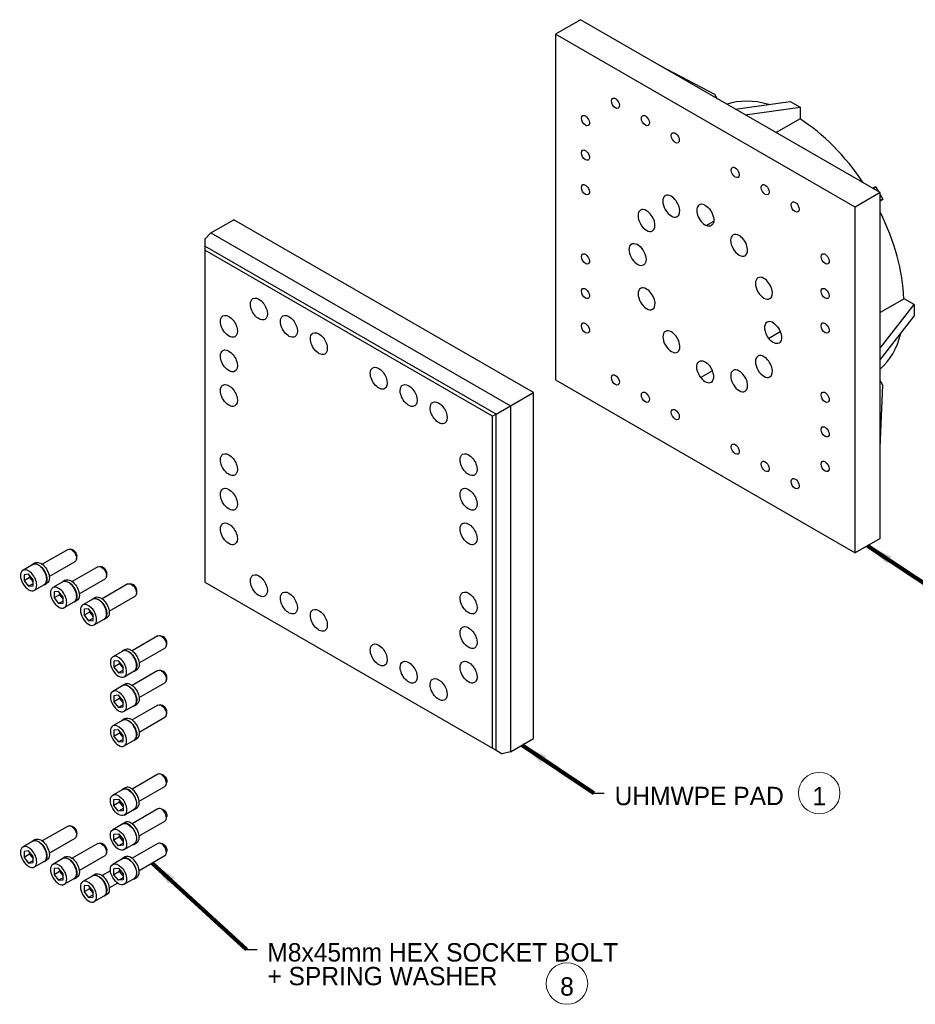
# Model space of a CAD drawing. Header units: millimetres. Extents: x -141576 to -137371, y -691119 to -688149.
# Tile 3 of 26: x -141338 to -140906, y -690450 to -689976. Entities that reach past the tile are written whole.
import ezdxf

# ---------------------------------------------------------------- set-up
doc = ezdxf.new("R2010")
doc.units = ezdxf.units.MM
doc.header["$MEASUREMENT"] = 0
doc.linetypes.add('DGN Style 5', pattern=[1.730784, 0.741765, -0.989019])
doc.styles.add('Style-ENGINEERING', font='ENGINEERING.shx')
doc.styles.add('Style-ENGINEERING_0', font='ENGINEERING.shx')
doc.dimstyles.new('MetricMM', dxfattribs={"dimtxt": 3, "dimasz": 3, "dimexe": 1.5, "dimexo": 1.5, "dimgap": 1.5, "dimtad": 1, "dimdec": 0, "dimzin": 7, "dimtxsty": 'Style-ENGINEERING_0', "dimcen": 0.09, "dimclrd": 1, "dimclre": 1, "dimclrt": 7, "dimadec": 0, "dimazin": 3, "dimtfac": 1, "dimtdec": 0, "dimtofl": 0, "dimtmove": 0, "dimatfit": 3, "dimfxl": 1, "dimtzin": 7, "dimlwd": -1, "dimlwe": 0, "dimarcsym": 0})

# ---------------------------------------------------------------- blocks, each defined once
blk = doc.blocks.new('*U2')
for p, q in [((-1594.65, -341.35), (-1606.67, -348.29)), ((-1450.42, -424.63), (-1594.65, -341.35)), ((-1462.44, -431.57), (-1606.67, -348.29)), ((-1606.67, -348.29), (-1606.67, -514.84)), ((-1556.09, -363.62), (-1530.05, -377.17)), ((-1530.05, -377.17), (-1528.77, -379.39)), ((-1493.7, -380.76), (-1488.89, -383.54)), ((-1452.55, -421.88), (-1453.86, -422.64)), ((-1453.86, -422.64), (-1452.55, -421.88)), ((-1452.55, -421.88), (-1451.24, -424.15)), ((-1450.42, -424.63), (-1462.44, -431.57)), ((-1450.42, -591.18), (-1450.42, -424.63)), ((-1450.42, -425.58), (-1449.15, -427.77)), ((-1449.15, -427.77), (-1450.42, -428.5)), ((-1450.42, -428.5), (-1449.15, -427.77)), ((-1462.44, -598.12), (-1462.44, -431.57)), ((-1772.52, -444.04), (-1761.46, -437.66)), ((-1617.22, -520.93), (-1761.46, -437.66)), ((-1534.06, -440.48), (-1530.48, -438.41)), ((-1775.4, -447.09), (-1772.52, -444.04)), ((-1772.52, -444.04), (-1628.28, -527.32)), ((-1775.4, -447.09), (-1775.4, -450.42)), ((-1775.4, -450.42), (-1775.4, -452.37)), ((-1635.25, -531.34), (-1775.4, -450.42)), ((-1569.32, -449.1), (-1570.65, -449.87)), ((-1636.94, -532.31), (-1775.4, -452.37)), ((-1775.4, -452.37), (-1775.4, -612.26)), ((-1434.07, -478.49), (-1434.07, -484.05)), ((-1504.09, -494.8), (-1498.45, -491.55)), ((-1531.05, -510.46), (-1536.67, -513.7)), ((-1606.67, -514.84), (-1462.44, -598.12)), ((-1449.1, -517.3), (-1450.42, -515.03)), ((-1628.28, -527.32), (-1617.22, -520.93)), ((-1617.22, -687.48), (-1617.22, -520.93)), ((-1450.42, -547.39), (-1449.1, -517.3)), ((-1635.25, -531.34), (-1628.28, -527.32)), ((-1628.28, -527.32), (-1628.28, -693.87)), ((-1635.25, -531.34), (-1636.94, -532.31)), ((-1636.94, -692.2), (-1636.94, -532.31)), ((-1635.25, -693.18), (-1635.25, -531.34)), ((-1450.42, -591.18), (-1462.44, -598.12)), ((-1841.33, -596.43), (-1853.74, -603.6)), ((-1839.05, -596.71), (-1840.17, -596.36)), ((-1837.29, -601.35), (-1837.03, -600.2)), ((-1858.26, -603.75), (-1863.07, -606.52)), ((-1857.12, -602.95), (-1858.32, -603.65)), ((-1850.34, -609.49), (-1837.93, -602.32)), ((-1826.91, -604.76), (-1839.32, -611.92)), ((-1824.62, -605.04), (-1825.75, -604.69)), ((-1860.31, -608.41), (-1862.48, -608.61)), ((-1862.48, -608.61), (-1862.48, -611.51)), ((-1859.81, -609.96), (-1862.48, -611.51)), ((-1862.48, -611.51), (-1860.31, -614.21)), ((-1858.13, -611.12), (-1860.31, -608.41)), ((-1859.81, -609.03), (-1859.81, -609.96)), ((-1859.81, -609.96), (-1858.13, -612.05)), ((-1858.13, -614.02), (-1858.13, -611.12)), ((-1842.69, -611.28), (-1843.9, -611.98)), ((-1835.92, -617.81), (-1823.51, -610.65)), ((-1822.87, -609.68), (-1822.61, -608.53)), ((-1858.13, -612.96), (-1860.31, -614.21)), ((-1860.31, -614.21), (-1858.13, -614.02)), ((-1857.54, -616.1), (-1852.73, -613.33)), ((-1852.68, -613.42), (-1851.47, -612.73)), ((-1843.84, -612.07), (-1848.65, -614.85)), ((-1812.48, -613.09), (-1824.9, -620.25)), ((-1810.2, -613.36), (-1811.32, -613.01)), ((-1775.4, -612.26), (-1636.94, -692.2)), ((-1845.88, -616.74), (-1848.06, -616.93)), ((-1848.06, -616.93), (-1848.06, -619.83)), ((-1845.39, -618.29), (-1848.06, -619.83)), ((-1848.06, -619.83), (-1845.88, -622.54)), ((-1843.71, -619.44), (-1845.88, -616.74)), ((-1845.39, -617.35), (-1845.39, -618.29)), ((-1845.39, -618.29), (-1843.71, -620.38)), ((-1843.71, -622.34), (-1843.71, -619.44)), ((-1838.25, -621.75), (-1837.05, -621.06)), ((-1829.42, -620.4), (-1834.22, -623.18)), ((-1828.27, -619.61), (-1829.47, -620.3)), ((-1821.5, -626.14), (-1809.08, -618.97)), ((-1808.44, -618.01), (-1808.18, -616.86)), ((-1843.71, -621.28), (-1845.88, -622.54)), ((-1845.88, -622.54), (-1843.71, -622.34)), ((-1843.12, -624.43), (-1838.31, -621.65)), ((-1831.46, -625.07), (-1833.63, -625.26)), ((-1833.63, -625.26), (-1833.63, -628.16)), ((-1829.28, -627.77), (-1831.46, -625.07)), ((-1830.96, -625.68), (-1830.96, -626.62)), ((-1830.96, -626.62), (-1833.63, -628.16)), ((-1833.63, -628.16), (-1831.46, -630.87)), ((-1829.28, -629.61), (-1831.46, -630.87)), ((-1830.96, -626.62), (-1829.28, -628.71)), ((-1829.28, -630.67), (-1829.28, -627.77)), ((-1828.69, -632.76), (-1823.88, -629.98)), ((-1823.83, -630.08), (-1822.63, -629.38)), ((-1831.46, -630.87), (-1829.28, -630.67)), ((-1798.06, -638.07), (-1810.47, -645.23)), ((-1795.78, -638.35), (-1796.9, -638)), ((-1813.85, -644.59), (-1815.05, -645.29)), ((-1807.07, -651.12), (-1794.66, -643.96)), ((-1794.02, -642.99), (-1793.76, -641.84)), ((-1814.99, -645.38), (-1819.8, -648.16)), ((-1817.03, -650.05), (-1819.21, -650.24)), ((-1819.21, -650.24), (-1819.21, -653.14)), ((-1816.54, -651.6), (-1819.21, -653.14)), ((-1819.21, -653.14), (-1817.03, -655.85)), ((-1814.86, -652.75), (-1817.03, -650.05)), ((-1816.54, -650.66), (-1816.54, -651.6)), ((-1816.54, -651.6), (-1814.86, -653.69)), ((-1814.86, -655.65), (-1814.86, -652.75)), ((-1814.86, -654.59), (-1817.03, -655.85)), ((-1817.03, -655.85), (-1814.86, -655.65)), ((-1814.27, -657.74), (-1809.46, -654.96)), ((-1798.06, -654.72), (-1810.47, -661.89)), ((-1809.4, -655.06), (-1808.2, -654.37)), ((-1795.78, -655), (-1796.9, -654.65)), ((-1794.02, -659.64), (-1793.76, -658.5)), ((-1814.99, -662.04), (-1819.8, -664.81)), ((-1813.85, -661.25), (-1815.05, -661.94)), ((-1807.07, -667.78), (-1794.66, -660.61)), ((-1817.03, -666.7), (-1819.21, -666.9)), ((-1819.21, -666.9), (-1819.21, -669.8)), ((-1816.54, -668.26), (-1819.21, -669.8)), ((-1814.86, -669.41), (-1817.03, -666.7)), ((-1816.54, -667.32), (-1816.54, -668.26)), ((-1816.54, -668.26), (-1814.86, -670.35)), ((-1819.21, -669.8), (-1817.03, -672.5)), ((-1814.86, -671.25), (-1817.03, -672.5)), ((-1817.03, -672.5), (-1814.86, -672.31)), ((-1814.86, -672.31), (-1814.86, -669.41)), ((-1814.27, -674.39), (-1809.46, -671.62)), ((-1798.06, -671.38), (-1810.47, -678.54)), ((-1809.4, -671.72), (-1808.2, -671.02)), ((-1795.78, -671.66), (-1796.9, -671.31)), ((-1813.85, -677.9), (-1815.05, -678.6)), ((-1807.07, -684.43), (-1794.66, -677.27)), ((-1794.02, -676.3), (-1793.76, -675.15)), ((-1814.99, -678.69), (-1819.8, -681.47)), ((-1817.03, -683.36), (-1819.21, -683.55)), ((-1819.21, -683.55), (-1819.21, -686.45)), ((-1816.54, -684.91), (-1819.21, -686.45)), ((-1819.21, -686.45), (-1817.03, -689.16)), ((-1814.86, -686.06), (-1817.03, -683.36)), ((-1816.54, -683.97), (-1816.54, -684.91)), ((-1816.54, -684.91), (-1814.86, -687)), ((-1814.86, -688.97), (-1814.86, -686.06)), ((-1628.28, -693.87), (-1617.22, -687.48)), ((-1814.86, -687.9), (-1817.03, -689.16)), ((-1817.03, -689.16), (-1814.86, -688.97)), ((-1814.27, -691.05), (-1809.46, -688.27)), ((-1809.4, -688.37), (-1808.2, -687.68)), ((-1636.94, -692.2), (-1635.25, -693.18)), ((-1635.25, -693.18), (-1632.36, -694.84)), ((-1628.28, -693.87), (-1632.36, -694.84)), ((-1798.06, -704.69), (-1810.47, -711.85)), ((-1795.78, -704.97), (-1796.9, -704.62)), ((-1807.07, -717.74), (-1794.66, -710.58)), ((-1794.02, -709.61), (-1793.76, -708.46)), ((-1814.99, -712), (-1819.8, -714.78)), ((-1813.85, -711.21), (-1815.05, -711.91)), ((-1588.16, -713.76), (-1583.16, -713.76)), ((-1819.21, -716.86), (-1817.03, -716.67)), ((-1819.21, -719.76), (-1819.21, -716.86)), ((-1816.54, -718.22), (-1819.21, -719.76)), ((-1817.03, -722.47), (-1819.21, -719.76)), ((-1817.03, -716.67), (-1814.86, -719.37)), ((-1816.54, -718.22), (-1816.54, -717.28)), ((-1814.86, -720.31), (-1816.54, -718.22)), ((-1814.86, -719.37), (-1814.86, -722.28)), ((-1814.86, -721.21), (-1817.03, -722.47)), ((-1814.86, -722.28), (-1817.03, -722.47)), ((-1814.27, -724.36), (-1809.46, -721.58)), ((-1798.06, -721.34), (-1810.47, -728.51)), ((-1809.4, -721.68), (-1808.2, -720.99)), ((-1795.78, -721.62), (-1796.9, -721.27)), ((-1794.02, -726.26), (-1793.76, -725.12)), ((-1841.33, -729.67), (-1853.74, -736.84)), ((-1839.05, -729.95), (-1840.17, -729.6)), ((-1814.99, -728.66), (-1819.8, -731.43)), ((-1813.85, -727.87), (-1815.05, -728.56)), ((-1807.07, -734.4), (-1794.66, -727.23)), ((-1837.29, -734.59), (-1837.03, -733.44)), ((-1819.21, -733.52), (-1817.03, -733.32)), ((-1819.21, -736.42), (-1819.21, -733.52)), ((-1816.54, -734.88), (-1819.21, -736.42)), ((-1817.03, -733.32), (-1814.86, -736.03)), ((-1816.54, -734.88), (-1816.54, -733.94)), ((-1814.86, -736.97), (-1816.54, -734.88)), ((-1858.26, -736.99), (-1863.07, -739.76)), ((-1857.12, -736.19), (-1858.32, -736.89)), ((-1850.34, -742.73), (-1837.93, -735.56)), ((-1826.91, -738), (-1839.32, -745.17)), ((-1824.62, -738.28), (-1825.75, -737.93)), ((-1817.03, -739.12), (-1819.21, -736.42)), ((-1814.86, -737.87), (-1817.03, -739.12)), ((-1814.86, -738.93), (-1817.03, -739.12)), ((-1814.86, -736.03), (-1814.86, -738.93)), ((-1814.27, -741.01), (-1809.46, -738.24)), ((-1798.06, -738), (-1810.47, -745.17)), ((-1809.4, -738.34), (-1808.2, -737.64)), ((-1795.78, -738.28), (-1796.9, -737.93)), ((-1860.31, -741.65), (-1862.48, -741.85)), ((-1862.48, -741.85), (-1862.48, -744.75)), ((-1859.81, -743.2), (-1862.48, -744.75)), ((-1858.13, -744.36), (-1860.31, -741.65)), ((-1859.81, -742.27), (-1859.81, -743.2)), ((-1859.81, -743.2), (-1858.13, -745.3)), ((-1858.13, -747.26), (-1858.13, -744.36)), ((-1835.92, -751.05), (-1823.51, -743.89)), ((-1822.87, -742.92), (-1822.61, -741.77)), ((-1807.07, -751.05), (-1794.66, -743.89)), ((-1794.02, -742.92), (-1793.76, -741.77)), ((-1862.48, -744.75), (-1860.31, -747.45)), ((-1858.13, -746.2), (-1860.31, -747.45)), ((-1860.31, -747.45), (-1858.13, -747.26)), ((-1857.54, -749.34), (-1852.73, -746.57)), ((-1852.68, -746.66), (-1851.47, -745.97)), ((-1843.84, -745.31), (-1848.65, -748.09)), ((-1842.69, -744.52), (-1843.9, -745.22)), ((-1814.99, -745.31), (-1819.8, -748.09)), ((-1813.85, -744.52), (-1815.05, -745.22)), ((-1845.88, -749.98), (-1848.06, -750.17)), ((-1848.06, -750.17), (-1848.06, -753.07)), ((-1845.39, -751.53), (-1848.06, -753.07)), ((-1848.06, -753.07), (-1845.88, -755.78)), ((-1843.71, -752.69), (-1845.88, -749.98)), ((-1845.39, -750.59), (-1845.39, -751.53)), ((-1845.39, -751.53), (-1843.71, -753.62)), ((-1843.71, -755.59), (-1843.71, -752.69)), ((-1829.42, -753.64), (-1834.22, -756.42)), ((-1828.27, -752.85), (-1829.47, -753.54)), ((-1820.92, -751.19), (-1824.9, -753.49)), ((-1819.21, -750.17), (-1817.03, -749.98)), ((-1819.21, -753.07), (-1819.21, -750.17)), ((-1816.54, -751.53), (-1819.21, -753.07)), ((-1817.03, -755.78), (-1819.21, -753.07)), ((-1817.03, -749.98), (-1814.86, -752.69)), ((-1816.54, -751.53), (-1816.54, -750.59)), ((-1814.86, -753.62), (-1816.54, -751.53)), ((-1814.86, -752.69), (-1814.86, -755.59)), ((-1843.71, -754.52), (-1845.88, -755.78)), ((-1845.88, -755.78), (-1843.71, -755.59)), ((-1843.12, -757.67), (-1838.31, -754.89)), ((-1838.25, -754.99), (-1837.05, -754.3)), ((-1831.46, -758.31), (-1833.63, -758.5)), ((-1833.63, -758.5), (-1833.63, -761.4)), ((-1829.28, -761.01), (-1831.46, -758.31)), ((-1821.5, -759.38), (-1817.52, -757.08)), ((-1814.86, -754.52), (-1817.03, -755.78)), ((-1814.86, -755.59), (-1817.03, -755.78)), ((-1814.27, -757.67), (-1809.46, -754.89)), ((-1809.4, -754.99), (-1808.2, -754.3)), ((-1830.96, -759.86), (-1833.63, -761.4)), ((-1833.63, -761.4), (-1831.46, -764.11)), ((-1829.28, -762.85), (-1831.46, -764.11)), ((-1830.96, -758.92), (-1830.96, -759.86)), ((-1830.96, -759.86), (-1829.28, -761.95)), ((-1829.28, -763.91), (-1829.28, -761.01)), ((-1828.69, -766), (-1823.88, -763.22)), ((-1823.83, -763.32), (-1822.63, -762.62)), ((-1831.46, -764.11), (-1829.28, -763.91)), ((-1755.34, -789.06), (-1750.34, -789.06))]:
    blk.add_line(p, q)
at = {"flags": 128}
for points in [[(-1520.15, -384.37), (-1520.15, -384.37), (-1493.7, -380.76)], [(-1515.34, -387.15), (-1515.34, -387.15), (-1488.89, -383.54)], [(-1488.89, -383.54), (-1488.89, -389.09), (-1500.43, -395.75)], [(-1434.07, -478.49), (-1438.88, -475.72), (-1450.42, -482.38)], [(-1450.42, -499.59), (-1450.42, -499.59), (-1434.07, -478.49)], [(-1450.42, -505.14), (-1450.42, -505.14), (-1434.07, -484.05)]]:
    blk.add_lwpolyline(points, dxfattribs=at)
at = {"lineweight": 13}
for centre in [(-1479.7, -713.76), (-1601.13, -805.49)]:
    blk.add_circle(centre, 10, dxfattribs=at)
at = {"extrusion": (0, 0, -1)}
for centre, major_axis, start_param, end_param in [((-1577.83, -381.6), (-1.36, 2.36), 3.141593, 6.283185), ((-1577.83, -381.6), (-1.36, 2.36), 0, 0.785398), ((-1577.83, -381.6), (-1.36, 2.36), 0.785398, 3.141593), ((-1592.25, -389.93), (-1.36, 2.36), 3.141593, 6.283185), ((-1592.25, -389.93), (-1.36, 2.36), 0, 0.785398), ((-1592.25, -389.93), (-1.36, 2.36), 0.785398, 3.141593), ((-1563.4, -389.93), (-1.36, 2.36), 3.141593, 6.283185), ((-1563.4, -389.93), (-1.36, 2.36), 0, 0.785398), ((-1563.4, -389.93), (-1.36, 2.36), 0.785398, 3.141593), ((-1548.98, -398.26), (-1.36, 2.36), 3.141593, 6.283185), ((-1548.98, -398.26), (-1.36, 2.36), 0, 0.785398), ((-1548.98, -398.26), (-1.36, 2.36), 0.785398, 3.141593), ((-1592.25, -406.58), (-1.36, 2.36), 3.141593, 6.283185), ((-1592.25, -406.58), (-1.36, 2.36), 0, 0.785398), ((-1592.25, -406.58), (-1.36, 2.36), 0.785398, 3.141593), ((-1520.13, -414.91), (-1.36, 2.36), 0, 0.785398), ((-1520.13, -414.91), (-1.36, 2.36), 3.141593, 6.283185), ((-1520.13, -414.91), (-1.36, 2.36), 0.785398, 3.141593), ((-1592.25, -423.24), (-1.36, 2.36), 3.141593, 6.283185), ((-1592.25, -423.24), (-1.36, 2.36), 0, 0.785398), ((-1592.25, -423.24), (-1.36, 2.36), 0.785398, 3.141593), ((-1505.71, -423.24), (-1.36, 2.36), 3.141593, 6.283185), ((-1505.71, -423.24), (-1.36, 2.36), 0, 0.785398), ((-1505.71, -423.24), (-1.36, 2.36), 0.785398, 3.141593), ((-1534.54, -435.52), (-2.89, 5.01), 0.661477, 3.141593), ((-1491.28, -431.57), (-1.36, 2.36), 3.141593, 6.283185), ((-1491.28, -431.57), (-1.36, 2.36), 0, 0.785398), ((-1491.28, -431.57), (-1.36, 2.36), 0.785398, 3.141593), ((-1534.54, -435.52), (-2.89, 5.01), 3.141593, 3.809803), ((-1567.17, -454.36), (-2.89, 5.01), 6.05052, 6.283185), ((-1567.17, -454.36), (-2.89, 5.01), 0, 2.920926), ((-1592.25, -456.55), (-1.36, 2.36), 3.141593, 6.283185), ((-1592.25, -456.55), (-1.36, 2.36), 0, 0.785398), ((-1592.25, -456.55), (-1.36, 2.36), 0.785398, 3.141593), ((-1476.86, -456.55), (-1.36, 2.36), 3.141593, 6.283185), ((-1476.86, -456.55), (-1.36, 2.36), 0, 0.785398), ((-1476.86, -456.55), (-1.36, 2.36), 0.785398, 3.141593), ((-1592.25, -473.2), (-1.36, 2.36), 3.141593, 6.283185), ((-1592.25, -473.2), (-1.36, 2.36), 0, 0.785398), ((-1592.25, -473.2), (-1.36, 2.36), 0.785398, 3.141593), ((-1476.86, -473.2), (-1.36, 2.36), 3.141593, 6.283185), ((-1476.86, -473.2), (-1.36, 2.36), 0, 0.785398), ((-1476.86, -473.2), (-1.36, 2.36), 0.785398, 3.141593), ((-1749.44, -480.68), (-2.89, 5.01), 5.497787, 6.283185), ((-1749.44, -480.68), (-2.89, 5.01), 3.141593, 5.497787), ((-1749.44, -480.68), (-2.89, 5.01), 0, 3.141593), ((-1763.87, -489.01), (-2.89, 5.01), 0, 3.141593), ((-1735.02, -489.01), (-2.89, 5.01), 0, 3.141593), ((-1763.87, -489.01), (-2.89, 5.01), 5.497787, 6.283185), ((-1763.87, -489.01), (-2.89, 5.01), 3.141593, 5.497787), ((-1735.02, -489.01), (-2.89, 5.01), 5.497787, 6.283185), ((-1735.02, -489.01), (-2.89, 5.01), 3.141593, 5.497787), ((-1592.25, -489.86), (-1.36, 2.36), 3.141593, 6.283185), ((-1592.25, -489.86), (-1.36, 2.36), 0, 0.785398), ((-1592.25, -489.86), (-1.36, 2.36), 0.785398, 3.141593), ((-1476.86, -489.86), (-1.36, 2.36), 3.141593, 6.283185), ((-1476.86, -489.86), (-1.36, 2.36), 0, 0.785398), ((-1476.86, -489.86), (-1.36, 2.36), 0.785398, 3.141593), ((-1720.59, -497.34), (-2.89, 5.01), 5.497787, 6.283185), ((-1720.59, -497.34), (-2.89, 5.01), 0, 3.141593), ((-1501.91, -492.07), (-2.89, 5.01), 1.340049, 3.141593), ((-1720.59, -497.34), (-2.89, 5.01), 3.141593, 5.497787), ((-1501.91, -492.07), (-2.89, 5.01), 3.141593, 4.488876), ((-1763.87, -505.67), (-2.89, 5.01), 5.497787, 6.283185), ((-1763.87, -505.67), (-2.89, 5.01), 0, 3.141593), ((-1763.87, -505.67), (-2.89, 5.01), 3.141593, 5.497787), ((-1534.56, -510.88), (-2.89, 5.01), 4.470269, 6.283185), ((-1534.56, -510.88), (-2.89, 5.01), 0, 1.333335), ((-1691.75, -513.99), (-2.89, 5.01), 5.497787, 6.283185), ((-1691.75, -513.99), (-2.89, 5.01), 3.141593, 5.497787), ((-1691.75, -513.99), (-2.89, 5.01), 0, 3.141593), ((-1763.87, -522.32), (-2.89, 5.01), 0, 3.141593), ((-1677.32, -522.32), (-2.89, 5.01), 0, 3.141593), ((-1577.83, -514.84), (-1.36, 2.36), 3.141593, 6.283185), ((-1577.83, -514.84), (-1.36, 2.36), 0, 0.785398), ((-1577.83, -514.84), (-1.36, 2.36), 0.785398, 3.141593), ((-1763.87, -522.32), (-2.89, 5.01), 5.497787, 6.283185), ((-1763.87, -522.32), (-2.89, 5.01), 3.141593, 5.497787), ((-1677.32, -522.32), (-2.89, 5.01), 5.497787, 6.283185), ((-1677.32, -522.32), (-2.89, 5.01), 3.141593, 5.497787), ((-1563.4, -523.17), (-1.36, 2.36), 3.141593, 6.283185), ((-1563.4, -523.17), (-1.36, 2.36), 0, 0.785398), ((-1563.4, -523.17), (-1.36, 2.36), 0.785398, 3.141593), ((-1476.86, -523.17), (-1.36, 2.36), 3.141593, 6.283185), ((-1476.86, -523.17), (-1.36, 2.36), 0, 0.785398), ((-1476.86, -523.17), (-1.36, 2.36), 0.785398, 3.141593), ((-1662.9, -530.65), (-2.89, 5.01), 5.497787, 6.283185), ((-1662.9, -530.65), (-2.89, 5.01), 0, 3.141593), ((-1662.9, -530.65), (-2.89, 5.01), 3.141593, 5.497787), ((-1548.98, -531.5), (-1.36, 2.36), 3.141593, 6.283185), ((-1548.98, -531.5), (-1.36, 2.36), 0, 0.785398), ((-1548.98, -531.5), (-1.36, 2.36), 0.785398, 3.141593), ((-1476.86, -539.82), (-1.36, 2.36), 3.141593, 6.283185), ((-1476.86, -539.82), (-1.36, 2.36), 0, 0.785398), ((-1476.86, -539.82), (-1.36, 2.36), 0.785398, 3.141593), ((-1763.87, -555.63), (-2.89, 5.01), 0, 3.141593), ((-1648.48, -555.63), (-2.89, 5.01), 0, 3.141593), ((-1520.13, -548.15), (-1.36, 2.36), 3.141593, 6.283185), ((-1520.13, -548.15), (-1.36, 2.36), 0, 0.785398), ((-1520.13, -548.15), (-1.36, 2.36), 0.785398, 3.141593), ((-1763.87, -555.63), (-2.89, 5.01), 5.497787, 6.283185), ((-1763.87, -555.63), (-2.89, 5.01), 3.141593, 5.497787), ((-1648.48, -555.63), (-2.89, 5.01), 5.497787, 6.283185), ((-1648.48, -555.63), (-2.89, 5.01), 3.141593, 5.497787), ((-1505.71, -556.48), (-1.36, 2.36), 3.141593, 6.283185), ((-1505.71, -556.48), (-1.36, 2.36), 0, 0.785398), ((-1505.71, -556.48), (-1.36, 2.36), 0.785398, 3.141593), ((-1476.86, -556.48), (-1.36, 2.36), 3.141593, 6.283185), ((-1476.86, -556.48), (-1.36, 2.36), 0, 0.785398), ((-1476.86, -556.48), (-1.36, 2.36), 0.785398, 3.141593), ((-1491.28, -564.81), (-1.36, 2.36), 3.141593, 6.283185), ((-1491.28, -564.81), (-1.36, 2.36), 0, 0.785398), ((-1491.28, -564.81), (-1.36, 2.36), 0.785398, 3.141593), ((-1763.87, -572.29), (-2.89, 5.01), 5.497787, 6.283185), ((-1763.87, -572.29), (-2.89, 5.01), 0, 3.141593), ((-1648.48, -572.29), (-2.89, 5.01), 5.497787, 6.283185), ((-1648.48, -572.29), (-2.89, 5.01), 0, 3.141593), ((-1763.87, -572.29), (-2.89, 5.01), 3.141593, 5.497787), ((-1648.48, -572.29), (-2.89, 5.01), 3.141593, 5.497787), ((-1763.87, -588.94), (-2.89, 5.01), 0, 3.141593), ((-1763.87, -588.94), (-2.89, 5.01), 5.497787, 6.283185), ((-1763.87, -588.94), (-2.89, 5.01), 3.141593, 5.497787), ((-1648.48, -588.94), (-2.89, 5.01), 5.497787, 6.283185), ((-1648.48, -588.94), (-2.89, 5.01), 3.141593, 5.497787), ((-1648.48, -588.94), (-2.89, 5.01), 0, 3.141593), ((-1839.63, -599.37), (-1.7, 2.94), 0, 0.55899), ((-1839.63, -599.37), (-1.7, 2.94), 0.55899, 2.582603), ((-1839.63, -599.37), (-1.7, 2.94), 2.582603, 3.141593), ((-1855.5, -608.54), (-2.82, 4.89), 6.083457, 6.283185), ((-1855.5, -608.54), (-2.82, 4.89), 0, 2.356194), ((-1854.3, -607.84), (-2.82, 4.89), 0, 2.356194), ((-1825.21, -607.7), (-1.7, 2.94), 0, 0.55899), ((-1825.21, -607.7), (-1.7, 2.94), 0.55899, 2.582603), ((-1855.5, -608.54), (-2.82, 4.89), 2.356194, 3.141593), ((-1854.3, -607.84), (-2.82, 4.89), 2.356194, 3.141593), ((-1841.07, -616.86), (-2.82, 4.89), 0, 2.356194), ((-1839.87, -616.17), (-2.82, 4.89), 0, 2.356194), ((-1825.21, -607.7), (-1.7, 2.94), 2.582603, 3.141593), ((-1749.44, -613.92), (-2.89, 5.01), 5.497787, 6.283185), ((-1749.44, -613.92), (-2.89, 5.01), 3.141593, 5.497787), ((-1749.44, -613.92), (-2.89, 5.01), 0, 3.141593), ((-1855.5, -608.54), (-2.82, 4.89), 3.141593, 3.341321), ((-1841.07, -616.86), (-2.82, 4.89), 6.083457, 6.283185), ((-1810.78, -616.03), (-1.7, 2.94), 0, 0.55899), ((-1810.78, -616.03), (-1.7, 2.94), 0.55899, 2.582603), ((-1648.48, -622.25), (-2.89, 5.01), 0, 3.141593), ((-1841.07, -616.86), (-2.82, 4.89), 2.356194, 3.141593), ((-1839.87, -616.17), (-2.82, 4.89), 2.356194, 3.141593), ((-1826.65, -625.19), (-2.82, 4.89), 6.083457, 6.283185), ((-1826.65, -625.19), (-2.82, 4.89), 0, 2.356194), ((-1825.45, -624.5), (-2.82, 4.89), 0, 2.356194), ((-1810.78, -616.03), (-1.7, 2.94), 2.582603, 3.141593), ((-1735.02, -622.25), (-2.89, 5.01), 5.497787, 6.283185), ((-1735.02, -622.25), (-2.89, 5.01), 3.141593, 5.497787), ((-1735.02, -622.25), (-2.89, 5.01), 0, 3.141593), ((-1648.48, -622.25), (-2.89, 5.01), 5.497787, 6.283185), ((-1648.48, -622.25), (-2.89, 5.01), 3.141593, 5.497787), ((-1841.07, -616.86), (-2.82, 4.89), 3.141593, 3.341321), ((-1720.59, -630.58), (-2.89, 5.01), 5.497787, 6.283185), ((-1720.59, -630.58), (-2.89, 5.01), 0, 3.141593), ((-1826.65, -625.19), (-2.82, 4.89), 3.141593, 3.341321), ((-1826.65, -625.19), (-2.82, 4.89), 2.356194, 3.141593), ((-1825.45, -624.5), (-2.82, 4.89), 2.356194, 3.141593), ((-1720.59, -630.58), (-2.89, 5.01), 3.141593, 5.497787), ((-1648.48, -638.91), (-2.89, 5.01), 5.497787, 6.283185), ((-1648.48, -638.91), (-2.89, 5.01), 0, 3.141593), ((-1796.36, -641.01), (-1.7, 2.94), 0, 0.55899), ((-1796.36, -641.01), (-1.7, 2.94), 0.55899, 2.582603), ((-1648.48, -638.91), (-2.89, 5.01), 3.141593, 5.497787), ((-1812.23, -650.17), (-2.82, 4.89), 0, 2.356194), ((-1811.02, -649.48), (-2.82, 4.89), 0, 2.356194), ((-1796.36, -641.01), (-1.7, 2.94), 2.582603, 3.141593), ((-1691.75, -647.23), (-2.89, 5.01), 5.497787, 6.283185), ((-1691.75, -647.23), (-2.89, 5.01), 0, 3.141593), ((-1812.23, -650.17), (-2.82, 4.89), 6.083457, 6.283185), ((-1691.75, -647.23), (-2.89, 5.01), 3.141593, 5.497787), ((-1812.23, -650.17), (-2.82, 4.89), 2.356194, 3.141593), ((-1811.02, -649.48), (-2.82, 4.89), 2.356194, 3.141593), ((-1677.32, -655.56), (-2.89, 5.01), 5.497787, 6.283185), ((-1677.32, -655.56), (-2.89, 5.01), 3.141593, 5.497787), ((-1677.32, -655.56), (-2.89, 5.01), 0, 3.141593), ((-1648.48, -655.56), (-2.89, 5.01), 5.497787, 6.283185), ((-1648.48, -655.56), (-2.89, 5.01), 3.141593, 5.497787), ((-1648.48, -655.56), (-2.89, 5.01), 0, 3.141593), ((-1812.23, -650.17), (-2.82, 4.89), 3.141593, 3.341321), ((-1796.36, -657.67), (-1.7, 2.94), 0, 0.55899), ((-1796.36, -657.67), (-1.7, 2.94), 0.55899, 2.582603), ((-1662.9, -663.89), (-2.89, 5.01), 5.497787, 6.283185), ((-1662.9, -663.89), (-2.89, 5.01), 0, 3.141593), ((-1812.23, -666.83), (-2.82, 4.89), 6.083457, 6.283185), ((-1812.23, -666.83), (-2.82, 4.89), 0, 2.356194), ((-1811.02, -666.13), (-2.82, 4.89), 0, 2.356194), ((-1796.36, -657.67), (-1.7, 2.94), 2.582603, 3.141593), ((-1662.9, -663.89), (-2.89, 5.01), 3.141593, 5.497787), ((-1811.02, -666.13), (-2.82, 4.89), 2.356194, 3.141593), ((-1812.23, -666.83), (-2.82, 4.89), 3.141593, 3.341321), ((-1812.23, -666.83), (-2.82, 4.89), 2.356194, 3.141593), ((-1796.36, -674.32), (-1.7, 2.94), 0, 0.55899), ((-1796.36, -674.32), (-1.7, 2.94), 0.55899, 2.582603), ((-1812.23, -683.48), (-2.82, 4.89), 0, 2.356194), ((-1811.02, -682.79), (-2.82, 4.89), 0, 2.356194), ((-1796.36, -674.32), (-1.7, 2.94), 2.582603, 3.141593), ((-1812.23, -683.48), (-2.82, 4.89), 6.083457, 6.283185), ((-1812.23, -683.48), (-2.82, 4.89), 2.356194, 3.141593), ((-1811.02, -682.79), (-2.82, 4.89), 2.356194, 3.141593), ((-1812.23, -683.48), (-2.82, 4.89), 3.141593, 3.341321), ((-1795.4, -707.08), (-1.19, 2.06), 0.55899, 0.785398), ((-1795.4, -707.08), (-1.19, 2.06), 0.785398, 2.582603), ((-1817.03, -719.57), (-2.77, 4.79), 3.141593, 6.283185), ((-1817.03, -719.57), (-2.77, 4.79), 0, 2.356194), ((-1812.23, -716.79), (-2.77, 4.79), 0, 2.356194), ((-1812.23, -716.79), (-2.77, 4.79), 2.356194, 3.141593), ((-1817.03, -719.57), (-2.77, 4.79), 2.356194, 3.141593), ((-1795.4, -723.73), (-1.19, 2.06), 0.55899, 0.785398), ((-1795.4, -723.73), (-1.19, 2.06), 0.785398, 2.582603), ((-1839.63, -732.62), (-1.7, 2.94), 0, 0.55899), ((-1839.63, -732.62), (-1.7, 2.94), 0.55899, 2.582603), ((-1812.23, -733.45), (-2.77, 4.79), 0, 2.356194), ((-1839.63, -732.62), (-1.7, 2.94), 2.582603, 3.141593), ((-1817.03, -736.22), (-2.77, 4.79), 3.141593, 6.283185), ((-1817.03, -736.22), (-2.77, 4.79), 0, 2.356194), ((-1855.5, -741.78), (-2.82, 4.89), 6.083457, 6.283185), ((-1855.5, -741.78), (-2.82, 4.89), 0, 2.356194), ((-1854.3, -741.08), (-2.82, 4.89), 0, 2.356194), ((-1825.21, -740.94), (-1.7, 2.94), 0, 0.55899), ((-1825.21, -740.94), (-1.7, 2.94), 0.55899, 2.582603), ((-1817.03, -736.22), (-2.77, 4.79), 2.356194, 3.141593), ((-1812.23, -733.45), (-2.77, 4.79), 2.356194, 3.141593), ((-1795.4, -740.39), (-1.19, 2.06), 0.55899, 0.785398), ((-1795.4, -740.39), (-1.19, 2.06), 0.785398, 2.582603), ((-1855.5, -741.78), (-2.82, 4.89), 2.356194, 3.141593), ((-1854.3, -741.08), (-2.82, 4.89), 2.356194, 3.141593), ((-1839.87, -749.41), (-2.82, 4.89), 0, 2.356194), ((-1825.21, -740.94), (-1.7, 2.94), 2.582603, 3.141593), ((-1855.5, -741.78), (-2.82, 4.89), 3.141593, 3.341321), ((-1841.07, -750.1), (-2.82, 4.89), 6.083457, 6.283185), ((-1841.07, -750.1), (-2.82, 4.89), 0, 2.356194), ((-1817.03, -752.88), (-2.77, 4.79), 3.141593, 6.283185), ((-1817.03, -752.88), (-2.77, 4.79), 0, 2.356194), ((-1812.23, -750.1), (-2.77, 4.79), 0, 2.356194), ((-1841.07, -750.1), (-2.82, 4.89), 2.356194, 3.141593), ((-1839.87, -749.41), (-2.82, 4.89), 2.356194, 3.141593), ((-1826.65, -758.43), (-2.82, 4.89), 6.083457, 6.283185), ((-1826.65, -758.43), (-2.82, 4.89), 0, 2.356194), ((-1825.45, -757.74), (-2.82, 4.89), 0, 2.356194), ((-1812.23, -750.1), (-2.77, 4.79), 2.356194, 3.141593), ((-1841.07, -750.1), (-2.82, 4.89), 3.141593, 3.341321), ((-1817.03, -752.88), (-2.77, 4.79), 2.356194, 3.141593), ((-1826.65, -758.43), (-2.82, 4.89), 3.141593, 3.341321), ((-1826.65, -758.43), (-2.82, 4.89), 2.356194, 3.141593), ((-1825.45, -757.74), (-2.82, 4.89), 2.356194, 3.141593)]:
    blk.add_ellipse(centre, major_axis=major_axis, ratio=0.57735, start_param=start_param, end_param=end_param, dxfattribs=at)
for centre, major_axis, start_param, end_param in [((-1491.27, -448.23), (37.06, -64.18), 2.602151, 3.032618), ((-1491.27, -448.23), (37.06, -64.18), 1.679771, 2.311814), ((-1550.91, -431.13), (2.89, -5.01), 3.141593, 6.283185), ((-1550.91, -431.13), (2.89, -5.01), 2.356194, 3.141593), ((-1550.91, -431.13), (2.89, -5.01), 0, 2.356194), ((-1534.57, -435.5), (2.89, -5.01), 3.141593, 5.621708), ((-1534.57, -435.5), (2.89, -5.01), 2.473382, 3.141593), ((-1562.85, -438.06), (2.89, -5.01), 3.141593, 6.283185), ((-1562.85, -438.06), (2.89, -5.01), 2.356194, 3.141593), ((-1562.85, -438.06), (2.89, -5.01), 0, 2.356194), ((-1491.27, -448.23), (37.06, -64.18), 0.830278, 1.462238), ((-1518.25, -449.98), (2.89, -5.01), 3.141593, 6.283185), ((-1518.25, -449.98), (2.89, -5.01), 2.356194, 3.141593), ((-1518.25, -449.98), (2.89, -5.01), 0, 2.356194), ((-1567.2, -454.39), (2.89, -5.01), 3.362259, 6.283185), ((-1567.2, -454.39), (2.89, -5.01), 0, 0.232666), ((-1506.31, -470.67), (2.89, -5.01), 3.141593, 6.283185), ((-1506.31, -470.67), (2.89, -5.01), 2.356194, 3.141593), ((-1506.31, -470.67), (2.89, -5.01), 0, 2.356194), ((-1562.81, -475.76), (2.89, -5.01), 3.141593, 6.283185), ((-1562.81, -475.76), (2.89, -5.01), 2.356194, 3.141593), ((-1562.81, -475.76), (2.89, -5.01), 0, 2.356194), ((-1501.93, -492.04), (2.89, -5.01), 3.141593, 4.943136), ((-1501.93, -492.04), (2.89, -5.01), 1.794309, 3.141593), ((-1550.86, -496.44), (2.89, -5.01), 3.141593, 6.283185), ((-1550.86, -496.44), (2.89, -5.01), 2.356194, 3.141593), ((-1550.86, -496.44), (2.89, -5.01), 0, 2.356194), ((-1491.27, -448.23), (37.06, -64.18), 0.108558, 0.540624), ((-1506.3, -508.36), (2.89, -5.01), 3.141593, 6.283185), ((-1506.3, -508.36), (2.89, -5.01), 2.356194, 3.141593), ((-1506.3, -508.36), (2.89, -5.01), 0, 2.356194), ((-1534.54, -510.91), (2.89, -5.01), 0, 1.812916), ((-1518.24, -515.26), (2.89, -5.01), 3.141593, 6.283185), ((-1518.24, -515.26), (2.89, -5.01), 2.356194, 3.141593), ((-1518.24, -515.26), (2.89, -5.01), 0, 2.356194), ((-1534.54, -510.91), (2.89, -5.01), 4.94985, 6.283185), ((-1838.67, -598.82), (1.19, -2.06), 0.55899, 2.582603), ((-1860.31, -611.31), (2.77, -4.79), 3.141593, 6.283185), ((-1860.31, -611.31), (2.77, -4.79), 0.785398, 3.141593), ((-1855.5, -608.54), (2.77, -4.79), 0.785398, 3.141593), ((-1824.25, -607.15), (1.19, -2.06), 0.55899, 2.582603), ((-1855.5, -608.54), (2.77, -4.79), 0, 0.785398), ((-1841.07, -616.86), (2.77, -4.79), 0.785398, 3.141593), ((-1860.31, -611.31), (2.77, -4.79), 0, 0.785398), ((-1845.88, -619.64), (2.77, -4.79), 3.141593, 6.283185), ((-1845.88, -619.64), (2.77, -4.79), 0.785398, 3.141593), ((-1809.82, -615.47), (1.19, -2.06), 0.55899, 2.582603), ((-1841.07, -616.86), (2.77, -4.79), 0, 0.785398), ((-1826.65, -625.19), (2.77, -4.79), 0.785398, 3.141593), ((-1845.88, -619.64), (2.77, -4.79), 0, 0.785398), ((-1831.46, -627.97), (2.77, -4.79), 3.141593, 6.283185), ((-1831.46, -627.97), (2.77, -4.79), 0.785398, 3.141593), ((-1831.46, -627.97), (2.77, -4.79), 0, 0.785398), ((-1826.65, -625.19), (2.77, -4.79), 0, 0.785398), ((-1795.4, -640.46), (1.19, -2.06), 0.55899, 2.582603), ((-1812.23, -650.17), (2.77, -4.79), 0.785398, 3.141593), ((-1817.03, -652.95), (2.77, -4.79), 3.141593, 6.283185), ((-1817.03, -652.95), (2.77, -4.79), 0.785398, 3.141593), ((-1812.23, -650.17), (2.77, -4.79), 0, 0.785398), ((-1817.03, -652.95), (2.77, -4.79), 0, 0.785398), ((-1795.4, -657.11), (1.19, -2.06), 0.55899, 2.582603), ((-1812.23, -666.83), (2.77, -4.79), 0.785398, 3.141593), ((-1817.03, -669.6), (2.77, -4.79), 3.141593, 6.283185), ((-1817.03, -669.6), (2.77, -4.79), 0.785398, 3.141593), ((-1817.03, -669.6), (2.77, -4.79), 0, 0.785398), ((-1812.23, -666.83), (2.77, -4.79), 0, 0.785398), ((-1795.4, -673.77), (1.19, -2.06), 0.55899, 2.582603), ((-1817.03, -686.26), (2.77, -4.79), 3.141593, 6.283185), ((-1817.03, -686.26), (2.77, -4.79), 0.785398, 3.141593), ((-1812.23, -683.48), (2.77, -4.79), 0.785398, 3.141593), ((-1812.23, -683.48), (2.77, -4.79), 0, 0.785398), ((-1817.03, -686.26), (2.77, -4.79), 0, 0.785398), ((-1796.36, -707.63), (1.7, -2.94), 2.582603, 3.141593), ((-1796.36, -707.63), (1.7, -2.94), -3.926991, -3.700583), ((-1796.36, -707.63), (1.7, -2.94), 0.55899, 2.356194), ((-1811.02, -716.1), (2.82, -4.89), 0.785398, 3.141593), ((-1796.36, -707.63), (1.7, -2.94), 0, 0.55899), ((-1812.23, -716.79), (2.82, -4.89), 3.141593, 3.341321), ((-1812.23, -716.79), (2.82, -4.89), 0.785398, 3.141593), ((-1812.23, -716.79), (2.82, -4.89), 0, 0.785398), ((-1811.02, -716.1), (2.82, -4.89), 0, 0.785398), ((-1812.23, -716.79), (2.82, -4.89), 6.083457, 6.283185), ((-1796.36, -724.29), (1.7, -2.94), 2.582603, 3.141593), ((-1796.36, -724.29), (1.7, -2.94), -3.926991, -3.700583), ((-1796.36, -724.29), (1.7, -2.94), 0.55899, 2.356194), ((-1838.67, -732.06), (1.19, -2.06), 0.55899, 2.582603), ((-1812.23, -733.45), (2.82, -4.89), 3.141593, 3.341321), ((-1812.23, -733.45), (2.82, -4.89), 0.785398, 3.141593), ((-1811.02, -732.75), (2.82, -4.89), 0.785398, 3.141593), ((-1796.36, -724.29), (1.7, -2.94), 0, 0.55899), ((-1860.31, -744.55), (2.77, -4.79), 0.785398, 3.141593), ((-1855.5, -741.78), (2.77, -4.79), 0.785398, 3.141593), ((-1824.25, -740.39), (1.19, -2.06), 0.55899, 2.582603), ((-1812.23, -733.45), (2.82, -4.89), 6.083457, 6.283185), ((-1812.23, -733.45), (2.82, -4.89), 0, 0.785398), ((-1811.02, -732.75), (2.82, -4.89), 0, 0.785398), ((-1796.36, -740.94), (1.7, -2.94), 2.582603, 3.141593), ((-1796.36, -740.94), (1.7, -2.94), -3.926991, -3.700583), ((-1796.36, -740.94), (1.7, -2.94), 0.55899, 2.356194), ((-1860.31, -744.55), (2.77, -4.79), 3.141593, 6.283185), ((-1855.5, -741.78), (2.77, -4.79), 0, 0.785398), ((-1811.02, -749.41), (2.82, -4.89), 0.785398, 3.141593), ((-1796.36, -740.94), (1.7, -2.94), 0, 0.55899), ((-1860.31, -744.55), (2.77, -4.79), 0, 0.785398), ((-1845.88, -752.88), (2.77, -4.79), 3.141593, 6.283185), ((-1845.88, -752.88), (2.77, -4.79), 0.785398, 3.141593), ((-1841.07, -750.1), (2.77, -4.79), 0.785398, 3.141593), ((-1812.23, -750.1), (2.82, -4.89), 3.141593, 3.341321), ((-1812.23, -750.1), (2.82, -4.89), 0.785398, 3.141593), ((-1841.07, -750.1), (2.77, -4.79), 0, 0.785398), ((-1826.65, -758.43), (2.77, -4.79), 0.785398, 3.141593), ((-1812.23, -750.1), (2.82, -4.89), 0, 0.785398), ((-1811.02, -749.41), (2.82, -4.89), 0, 0.785398), ((-1845.88, -752.88), (2.77, -4.79), 0, 0.785398), ((-1831.46, -761.21), (2.77, -4.79), 3.141593, 6.283185), ((-1831.46, -761.21), (2.77, -4.79), 0.785398, 3.141593), ((-1812.23, -750.1), (2.82, -4.89), 6.083457, 6.283185), ((-1826.65, -758.43), (2.77, -4.79), 0, 0.785398), ((-1831.46, -761.21), (2.77, -4.79), 0, 0.785398)]:
    blk.add_ellipse(centre, major_axis=major_axis, ratio=0.57735, start_param=start_param, end_param=end_param)
at = {"color": 7, "linetype": 'DGN Style 5', "lineweight": 0, "line_spacing_factor": 0.6, "style": 'Style-ENGINEERING'}
for s, insert, char_height, attachment_point in [('UHMWPE PAD', (-1578.19, -715.23), 8.841, 4), ('1', (-1479.7, -715.23), 8.84, 5), ('M8x45mm HEX SOCKET BOLT', (-1745.36, -790.53), 8.8415, 4), ('+ SPRING WASHER', (-1745.36, -801.96), 8.8415, 4), ('8', (-1601.13, -806.96), 8.84, 5)]:
    blk.add_mtext(s, dxfattribs=dict(at, insert=insert, char_height=char_height, attachment_point=attachment_point))
at = {"color": 1, "linetype": 'Continuous'}
for points in [[(-1456.43, -594.65), (-1421.84, -617.73)], [(-1622.75, -690.68), (-1588.16, -713.76)], [(-1800.87, -747.47), (-1755.34, -789.06)]]:
    blk.add_leader(points, dimstyle='MetricMM', override={"dimtxt": 12.5, "dimasz": 12.5, "dimgap": 6.25, "dimclrd": 0, "dimlwd": 65534}, dxfattribs=at)

msp = doc.modelspace()

# ---------------------------------------------------------------- block references
at = {"color": 7, "linetype": 'Continuous', "lineweight": 13}
msp.add_blockref('*U2', (-139473.05, -689634.45), dxfattribs=at)

doc.saveas('drawing.dxf')
